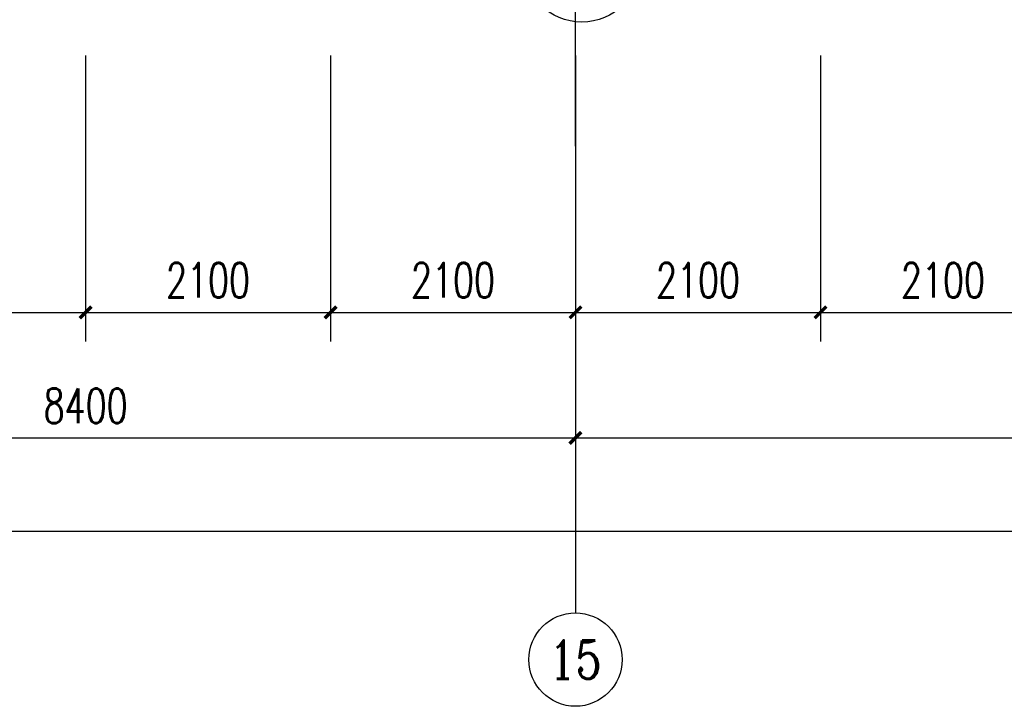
# Model space of a CAD drawing. Extents: x 797781 to 1255204, y 21234 to 1024248.
# Tile 166 of 256: x 975743 to 984185, y 171579 to 177462. Entities that reach past the tile are written whole.
import ezdxf
from ezdxf.enums import TextEntityAlignment as Align

# ---------------------------------------------------------------- set-up
doc = ezdxf.new("R2010")
doc.units = 0
doc.header["$LTSCALE"] = 1000
doc.header["$MEASUREMENT"] = 0
doc.linetypes.add('230303生产综合楼-平面图_t8$0$DOTE', pattern=[2.42, 2, -0.2, 0.02, -0.2])
for name, color, linetype in [('230303生产综合楼-平面图_t8$0$AXIS', 3, 'Continuous'), ('230303生产综合楼-平面图_t8$0$AXIS_TEXT', 7, 'Continuous'), ('230303生产综合楼-平面图_t8$0$DIM_IDEN', 3, 'Continuous'), ('230303生产综合楼-平面图_t8$0$DOTE', 1, '230303生产综合楼-平面图_t8$0$DOTE'), ('AXIS_TEXT', 7, 'Continuous')]:
    doc.layers.add(name, color=color, linetype=linetype)
doc.styles.add('230303生产综合楼-平面图_t8$0$_TCH_AXIS', font='COMPLEX', dxfattribs={"bigfont": 'GBCBIG'})
doc.styles.add('230303生产综合楼-平面图_T8$0$_TCH_DIM_T3', font='SIMPLEX', dxfattribs={"width": 0.705882, "bigfont": 'GBCBIG'})
doc.styles.add('COMPLEX', font='COMPLEX')
doc.dimstyles.new('230303生产综合楼-平面图_T8$0$_TCH_ARCH&&100', dxfattribs={"dimtxt": 297.5, "dimasz": 100, "dimexe": 250, "dimexo": 300, "dimgap": 126.25, "dimtad": 1, "dimdec": 0, "dimzin": 0, "dimdsep": 46, "dimtxsty": '230303生产综合楼-平面图_T8$0$_TCH_DIM_T3', "dimblk": '230303生产综合楼-平面图_t8$0$_ArchTick', "dimcen": 0.09, "dimclrt": 7, "dimazin": 2, "dimtfac": 1, "dimtdec": 0, "dimtix": 1, "dimtmove": 2, "dimatfit": 3, "dimfxl": 1, "dimtolj": 1, "dimtzin": 0, "dimarcsym": 0})

# ---------------------------------------------------------------- blocks, each defined once
blk = doc.blocks.new('1FFSTG')
at = {"layer": '230303生产综合楼-平面图_t8$0$DIM_IDEN'}
blk.add_circle((1123387, 183044.3), 500, dxfattribs=at)
blk = doc.blocks.new('230303生产综合楼-平面图_t8$0$_ArchTick')
at = {"color": 0, "linetype": 'ByBlock', "const_width": 0.3}
blk.add_lwpolyline([(-0.5, -0.5), (0.5, 0.5)], dxfattribs=at)
blk = doc.blocks.new('*D1493')
at = {"layer": '230303生产综合楼-平面图_t8$0$AXIS', "color": 0, "lineweight": -2, "transparency": 16777216}
for p, q in [((974208.1, 177154.2), (974208.1, 174704.2)), ((976308, 177154.2), (976308, 174704.2)), ((974208.1, 174954.2), (976308, 174954.2))]:
    blk.add_line(p, q, dxfattribs=at)
at = {"layer": 'Defpoints', "color": 0, "transparency": 16777216}
for p in [(974208.1, 177454.2), (976308, 177454.2), (976308, 174954.2)]:
    blk.add_point(p, dxfattribs=at)
at = {"layer": '230303生产综合楼-平面图_t8$0$AXIS', "color": 0, "lineweight": -2, "transparency": 16777216, "xscale": 100, "yscale": 100, "zscale": 100, "rotation": 180}
blk.add_blockref('230303生产综合楼-平面图_t8$0$_ArchTick', (974208.1, 174954.2), dxfattribs=at)
at = {"layer": '230303生产综合楼-平面图_t8$0$AXIS', "color": 0, "lineweight": -2, "transparency": 16777216, "xscale": 100, "yscale": 100, "zscale": 100}
blk.add_blockref('230303生产综合楼-平面图_t8$0$_ArchTick', (976308, 174954.2), dxfattribs=at)
at = {"layer": '230303生产综合楼-平面图_t8$0$AXIS', "color": 7, "transparency": 16777216, "insert": (975258.1, 175229.2), "char_height": 297.5, "attachment_point": 5, "style": '230303生产综合楼-平面图_T8$0$_TCH_DIM_T3'}
blk.add_mtext('\\A1;2100', dxfattribs=at)
blk = doc.blocks.new('*D1494')
at = {"layer": '230303生产综合楼-平面图_t8$0$AXIS', "color": 0, "lineweight": -2, "transparency": 16777216}
for p, q in [((976308, 177154.2), (976308, 174704.2)), ((978408, 177154.2), (978408, 174704.2)), ((976308, 174954.2), (978408, 174954.2))]:
    blk.add_line(p, q, dxfattribs=at)
at = {"layer": 'Defpoints', "color": 0, "transparency": 16777216}
for p in [(976308, 177454.2), (978408, 177454.2), (978408, 174954.2)]:
    blk.add_point(p, dxfattribs=at)
at = {"layer": '230303生产综合楼-平面图_t8$0$AXIS', "color": 0, "lineweight": -2, "transparency": 16777216, "xscale": 100, "yscale": 100, "zscale": 100, "rotation": 180}
blk.add_blockref('230303生产综合楼-平面图_t8$0$_ArchTick', (976308, 174954.2), dxfattribs=at)
at = {"layer": '230303生产综合楼-平面图_t8$0$AXIS', "color": 0, "lineweight": -2, "transparency": 16777216, "xscale": 100, "yscale": 100, "zscale": 100}
blk.add_blockref('230303生产综合楼-平面图_t8$0$_ArchTick', (978408, 174954.2), dxfattribs=at)
at = {"layer": '230303生产综合楼-平面图_t8$0$AXIS', "color": 7, "transparency": 16777216, "insert": (977358, 175229.2), "char_height": 297.5, "attachment_point": 5, "style": '230303生产综合楼-平面图_T8$0$_TCH_DIM_T3'}
blk.add_mtext('\\A1;2100', dxfattribs=at)
blk = doc.blocks.new('*D1495')
at = {"layer": '230303生产综合楼-平面图_t8$0$AXIS', "color": 0, "lineweight": -2, "transparency": 16777216}
for p, q in [((978408, 177154.2), (978408, 174704.2)), ((980508, 177154.2), (980508, 174704.2)), ((978408, 174954.2), (980508, 174954.2))]:
    blk.add_line(p, q, dxfattribs=at)
at = {"layer": 'Defpoints', "color": 0, "transparency": 16777216}
for p in [(978408, 177454.2), (980508, 177454.2), (980508, 174954.2)]:
    blk.add_point(p, dxfattribs=at)
at = {"layer": '230303生产综合楼-平面图_t8$0$AXIS', "color": 0, "lineweight": -2, "transparency": 16777216, "xscale": 100, "yscale": 100, "zscale": 100, "rotation": 180}
blk.add_blockref('230303生产综合楼-平面图_t8$0$_ArchTick', (978408, 174954.2), dxfattribs=at)
at = {"layer": '230303生产综合楼-平面图_t8$0$AXIS', "color": 0, "lineweight": -2, "transparency": 16777216, "xscale": 100, "yscale": 100, "zscale": 100}
blk.add_blockref('230303生产综合楼-平面图_t8$0$_ArchTick', (980508, 174954.2), dxfattribs=at)
at = {"layer": '230303生产综合楼-平面图_t8$0$AXIS', "color": 7, "transparency": 16777216, "insert": (979458, 175229.2), "char_height": 297.5, "attachment_point": 5, "style": '230303生产综合楼-平面图_T8$0$_TCH_DIM_T3'}
blk.add_mtext('\\A1;2100', dxfattribs=at)
blk = doc.blocks.new('*D1496')
at = {"layer": '230303生产综合楼-平面图_t8$0$AXIS', "color": 0, "lineweight": -2, "transparency": 16777216}
for p, q in [((980508, 177154.2), (980508, 174704.2)), ((982608.1, 177154.2), (982608.1, 174704.2)), ((980508, 174954.2), (982608.1, 174954.2))]:
    blk.add_line(p, q, dxfattribs=at)
at = {"layer": 'Defpoints', "color": 0, "transparency": 16777216}
for p in [(980508, 177454.2), (982608.1, 177454.2), (982608.1, 174954.2)]:
    blk.add_point(p, dxfattribs=at)
at = {"layer": '230303生产综合楼-平面图_t8$0$AXIS', "color": 0, "lineweight": -2, "transparency": 16777216, "xscale": 100, "yscale": 100, "zscale": 100, "rotation": 180}
blk.add_blockref('230303生产综合楼-平面图_t8$0$_ArchTick', (980508, 174954.2), dxfattribs=at)
at = {"layer": '230303生产综合楼-平面图_t8$0$AXIS', "color": 0, "lineweight": -2, "transparency": 16777216, "xscale": 100, "yscale": 100, "zscale": 100}
blk.add_blockref('230303生产综合楼-平面图_t8$0$_ArchTick', (982608.1, 174954.2), dxfattribs=at)
at = {"layer": '230303生产综合楼-平面图_t8$0$AXIS', "color": 7, "transparency": 16777216, "insert": (981558.1, 175229.2), "char_height": 297.5, "attachment_point": 5, "style": '230303生产综合楼-平面图_T8$0$_TCH_DIM_T3'}
blk.add_mtext('\\A1;2100', dxfattribs=at)
blk = doc.blocks.new('*D1497')
at = {"layer": '230303生产综合楼-平面图_t8$0$AXIS', "color": 0, "lineweight": -2, "transparency": 16777216}
for p, q in [((982608.1, 177154.2), (982608.1, 174704.2)), ((984708, 177154.2), (984708, 174704.2)), ((982608.1, 174954.2), (984708, 174954.2))]:
    blk.add_line(p, q, dxfattribs=at)
at = {"layer": 'Defpoints', "color": 0, "transparency": 16777216}
for p in [(982608.1, 177454.2), (984708, 177454.2), (984708, 174954.2)]:
    blk.add_point(p, dxfattribs=at)
at = {"layer": '230303生产综合楼-平面图_t8$0$AXIS', "color": 0, "lineweight": -2, "transparency": 16777216, "xscale": 100, "yscale": 100, "zscale": 100, "rotation": 180}
blk.add_blockref('230303生产综合楼-平面图_t8$0$_ArchTick', (982608.1, 174954.2), dxfattribs=at)
at = {"layer": '230303生产综合楼-平面图_t8$0$AXIS', "color": 0, "lineweight": -2, "transparency": 16777216, "xscale": 100, "yscale": 100, "zscale": 100}
blk.add_blockref('230303生产综合楼-平面图_t8$0$_ArchTick', (984708, 174954.2), dxfattribs=at)
at = {"layer": '230303生产综合楼-平面图_t8$0$AXIS', "color": 7, "transparency": 16777216, "insert": (983658.1, 175229.2), "char_height": 297.5, "attachment_point": 5, "style": '230303生产综合楼-平面图_T8$0$_TCH_DIM_T3'}
blk.add_mtext('\\A1;2100', dxfattribs=at)
blk = doc.blocks.new('*D1511')
at = {"layer": '230303生产综合楼-平面图_t8$0$AXIS', "color": 0, "lineweight": -2, "transparency": 16777216}
for p, q in [((972108, 176079.2), (972108, 173629.2)), ((980508, 176079.2), (980508, 173629.2)), ((972108, 173879.2), (980508, 173879.2))]:
    blk.add_line(p, q, dxfattribs=at)
at = {"layer": 'Defpoints', "color": 0, "transparency": 16777216}
for p in [(972108, 176379.2), (980508, 176379.2), (980508, 173879.2)]:
    blk.add_point(p, dxfattribs=at)
at = {"layer": '230303生产综合楼-平面图_t8$0$AXIS', "color": 0, "lineweight": -2, "transparency": 16777216, "xscale": 100, "yscale": 100, "zscale": 100, "rotation": 180}
blk.add_blockref('230303生产综合楼-平面图_t8$0$_ArchTick', (972108, 173879.2), dxfattribs=at)
at = {"layer": '230303生产综合楼-平面图_t8$0$AXIS', "color": 0, "lineweight": -2, "transparency": 16777216, "xscale": 100, "yscale": 100, "zscale": 100}
blk.add_blockref('230303生产综合楼-平面图_t8$0$_ArchTick', (980508, 173879.2), dxfattribs=at)
at = {"layer": '230303生产综合楼-平面图_t8$0$AXIS', "color": 7, "transparency": 16777216, "insert": (976308, 174154.2), "char_height": 297.5, "attachment_point": 5, "style": '230303生产综合楼-平面图_T8$0$_TCH_DIM_T3'}
blk.add_mtext('\\A1;8400', dxfattribs=at)
blk = doc.blocks.new('*D1512')
at = {"layer": '230303生产综合楼-平面图_t8$0$AXIS', "color": 0, "lineweight": -2, "transparency": 16777216}
for p, q in [((980508, 176079.2), (980508, 173629.2)), ((988908, 176079.2), (988908, 173629.2)), ((980508, 173879.2), (988908, 173879.2))]:
    blk.add_line(p, q, dxfattribs=at)
at = {"layer": 'Defpoints', "color": 0, "transparency": 16777216}
for p in [(980508, 176379.2), (988908, 176379.2), (988908, 173879.2)]:
    blk.add_point(p, dxfattribs=at)
at = {"layer": '230303生产综合楼-平面图_t8$0$AXIS', "color": 0, "lineweight": -2, "transparency": 16777216, "xscale": 100, "yscale": 100, "zscale": 100, "rotation": 180}
blk.add_blockref('230303生产综合楼-平面图_t8$0$_ArchTick', (980508, 173879.2), dxfattribs=at)
at = {"layer": '230303生产综合楼-平面图_t8$0$AXIS', "color": 0, "lineweight": -2, "transparency": 16777216, "xscale": 100, "yscale": 100, "zscale": 100}
blk.add_blockref('230303生产综合楼-平面图_t8$0$_ArchTick', (988908, 173879.2), dxfattribs=at)
at = {"layer": '230303生产综合楼-平面图_t8$0$AXIS', "color": 7, "transparency": 16777216, "insert": (984708, 174154.2), "char_height": 297.5, "attachment_point": 5, "style": '230303生产综合楼-平面图_T8$0$_TCH_DIM_T3'}
blk.add_mtext('\\A1;8400', dxfattribs=at)
blk = doc.blocks.new('*D1514')
at = {"layer": '230303生产综合楼-平面图_t8$0$AXIS', "color": 0, "lineweight": -2, "transparency": 16777216}
for p, q in [((895858, 176079.2), (895858, 172829.2)), ((989558, 176079.2), (989558, 172829.2)), ((895858, 173079.2), (989558, 173079.2))]:
    blk.add_line(p, q, dxfattribs=at)
at = {"layer": 'Defpoints', "color": 0, "transparency": 16777216}
for p in [(895858, 176379.2), (989558, 176379.2), (989558, 173079.2)]:
    blk.add_point(p, dxfattribs=at)
at = {"layer": '230303生产综合楼-平面图_t8$0$AXIS', "color": 0, "lineweight": -2, "transparency": 16777216, "xscale": 100, "yscale": 100, "zscale": 100, "rotation": 180}
blk.add_blockref('230303生产综合楼-平面图_t8$0$_ArchTick', (895858, 173079.2), dxfattribs=at)
at = {"layer": '230303生产综合楼-平面图_t8$0$AXIS', "color": 0, "lineweight": -2, "transparency": 16777216, "xscale": 100, "yscale": 100, "zscale": 100}
blk.add_blockref('230303生产综合楼-平面图_t8$0$_ArchTick', (989558, 173079.2), dxfattribs=at)
at = {"layer": '230303生产综合楼-平面图_t8$0$AXIS', "color": 7, "transparency": 16777216, "insert": (942708, 173354.2), "char_height": 297.5, "attachment_point": 5, "style": '230303生产综合楼-平面图_T8$0$_TCH_DIM_T3'}
blk.add_mtext('\\A1;93700', dxfattribs=at)
blk = doc.blocks.new('_AXISO')
blk.add_circle((0, 0), 0.5)
at = {"layer": 'AXIS_TEXT', "style": 'COMPLEX', "width": 1.041667}
blk.add_attdef('A', text='', height=0.56, dxfattribs=at).set_placement((-0.25, -0.28), (0.25, -0.28), align=Align.FIT)

msp = doc.modelspace()

# ---------------------------------------------------------------- linework, layer by layer
at = {"layer": '230303生产综合楼-平面图_t8$0$AXIS'}
msp.add_line((980508, 176379.2), (980508, 172379.2), dxfattribs=at)
at = {"layer": '230303生产综合楼-平面图_t8$0$DOTE'}
msp.add_line((980508, 176379.2), (980508, 207979.2), dxfattribs=at)

# ---------------------------------------------------------------- block references
msp.add_blockref('1FFSTG', (-142824.1, -5103))
at = {"layer": '230303生产综合楼-平面图_t8$0$AXIS'}
ref = msp.add_blockref('_AXISO', (980508, 171979.2), dxfattribs=dict(at, xscale=800, yscale=800, zscale=800))
ref.add_attrib('A', '15', dxfattribs={"layer": '230303生产综合楼-平面图_t8$0$AXIS_TEXT', "ltscale": 2, "height": 328.45, "style": '230303生产综合楼-平面图_t8$0$_TCH_AXIS'}).set_placement((980281.2, 171814.9), (980734.8, 171814.9), align=Align.FIT)

# ---------------------------------------------------------------- dimensions: what is measured, and where the dimension line sits
for p1, p2, distance, picture, middle in [((974208.1, 177454.2), (976308, 177454.2), -2500, '*D1493', (975258.1, 175229.2)), ((976308, 177454.2), (978408, 177454.2), -2500, '*D1494', (977358, 175229.2)), ((978408, 177454.2), (980508, 177454.2), -2500, '*D1495', (979458, 175229.2)), ((980508, 177454.2), (982608.1, 177454.2), -2500, '*D1496', (981558.1, 175229.2)), ((982608.1, 177454.2), (984708, 177454.2), -2500, '*D1497', (983658.1, 175229.2)), ((895858, 176379.2), (989558, 176379.2), -3300, '*D1514', (942708, 173354.2)), ((972108, 176379.2), (980508, 176379.2), -2500, '*D1511', (976308, 174154.2)), ((980508, 176379.2), (988908, 176379.2), -2500, '*D1512', (984708, 174154.2))]:
    dim = msp.add_aligned_dim(p1=p1, p2=p2, distance=distance, dimstyle='230303生产综合楼-平面图_T8$0$_TCH_ARCH&&100', dxfattribs=at)
    dim.commit()
    dim.dimension.update_dxf_attribs({"geometry": picture, "text_midpoint": middle})

doc.saveas('drawing.dxf')
